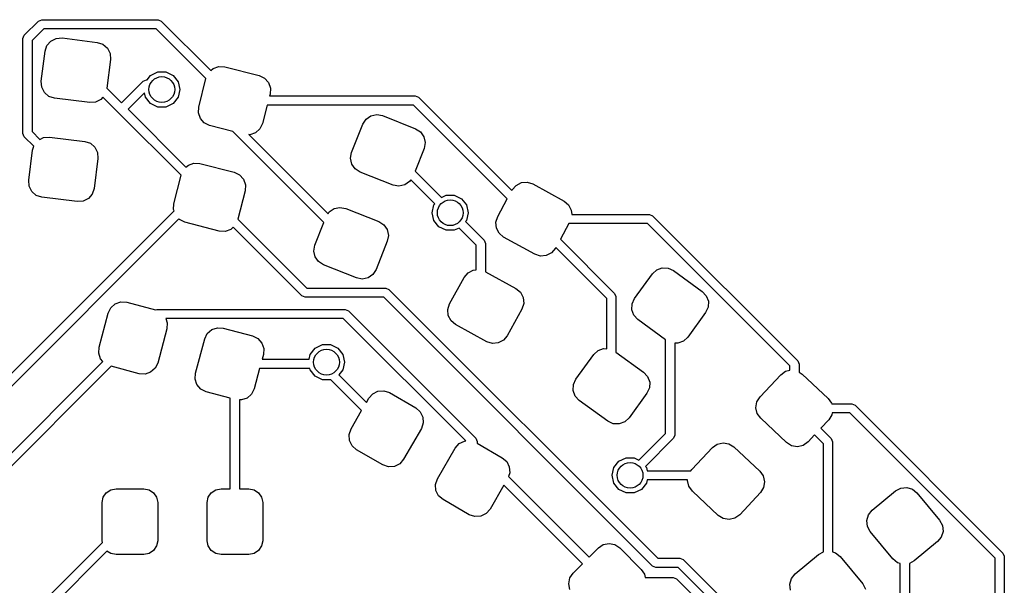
# Model space of a CAD drawing. Extents: x -0.51 to 0.51, y -0.51 to 0.51.
# Tile 7 of 7: x 0.04 to 0.42, y 0.29 to 0.51. Entities that reach past the tile are written whole.
import ezdxf

# ---------------------------------------------------------------- set-up
doc = ezdxf.new("R2010")
doc.units = 0
doc.header["$MEASUREMENT"] = 0
doc.layers.add('BLACK', color=7, linetype='CONTINUOUS')

msp = doc.modelspace()

# ---------------------------------------------------------------- linework, layer by layer
at = {"layer": 'BLACK', "linetype": 'CONTINUOUS'}
for p, q in [((0.04189, 0.50106), (0.04735, 0.50652)), ((0.04735, 0.50652), (0.04859, 0.50703)), ((0.04859, 0.50703), (0.09305, 0.50703)), ((0.09305, 0.50703), (0.09429, 0.50652)), ((0.09429, 0.50652), (0.11323, 0.48758)), ((0.04138, 0.49982), (0.04189, 0.50106)), ((0.04932, 0.50353), (0.04488, 0.4991)), ((0.09232, 0.50353), (0.04932, 0.50353)), ((0.11138, 0.48447), (0.09232, 0.50353)), ((0.04138, 0.46346), (0.04138, 0.49982)), ((0.04488, 0.4991), (0.04488, 0.46419)), ((0.05055, 0.49715), (0.05204, 0.49886)), ((0.05204, 0.49886), (0.05406, 0.49987)), ((0.05406, 0.49987), (0.05632, 0.50003)), ((0.05632, 0.50003), (0.0698, 0.49833)), ((0.0698, 0.49833), (0.07195, 0.49761)), ((0.07195, 0.49761), (0.07366, 0.49613)), ((0.04838, 0.48348), (0.04983, 0.495)), ((0.04983, 0.495), (0.05055, 0.49715)), ((0.07366, 0.49613), (0.07467, 0.4941)), ((0.07467, 0.4941), (0.07483, 0.49184)), ((0.07483, 0.49184), (0.07345, 0.48087)), ((0.09019, 0.4857), (0.09296, 0.48703)), ((0.09296, 0.48703), (0.09602, 0.48703)), ((0.09602, 0.48703), (0.09878, 0.4857)), ((0.11323, 0.48758), (0.11415, 0.4884)), ((0.11415, 0.4884), (0.11629, 0.48916)), ((0.11629, 0.48916), (0.11855, 0.48903)), ((0.11855, 0.48903), (0.13171, 0.48565)), ((0.04854, 0.48122), (0.04838, 0.48348)), ((0.07907, 0.47525), (0.08735, 0.48352)), ((0.08735, 0.48352), (0.08858, 0.48403)), ((0.08858, 0.48403), (0.08886, 0.48403)), ((0.08886, 0.48403), (0.09019, 0.4857)), ((0.09878, 0.4857), (0.1007, 0.4833)), ((0.1007, 0.4833), (0.10138, 0.48031)), ((0.10859, 0.4736), (0.11138, 0.48447)), ((0.13171, 0.48565), (0.13375, 0.48467)), ((0.13375, 0.48467), (0.13526, 0.48298)), ((0.13526, 0.48298), (0.13601, 0.48085)), ((0.04955, 0.47919), (0.04854, 0.48122)), ((0.05126, 0.4777), (0.04955, 0.47919)), ((0.07345, 0.48087), (0.07907, 0.47525)), ((0.08788, 0.4791), (0.08155, 0.47277)), ((0.08828, 0.47733), (0.08788, 0.4791)), ((0.10138, 0.48031), (0.1007, 0.47733)), ((0.13589, 0.47858), (0.1357, 0.47784)), ((0.13601, 0.48085), (0.13589, 0.47858)), ((0.05341, 0.47699), (0.05126, 0.4777)), ((0.06689, 0.47529), (0.05341, 0.47699)), ((0.06915, 0.47545), (0.06689, 0.47529)), ((0.07117, 0.47646), (0.06915, 0.47545)), ((0.07198, 0.47739), (0.07117, 0.47646)), ((0.07784, 0.47154), (0.07198, 0.47739)), ((0.09019, 0.47493), (0.08828, 0.47733)), ((0.09296, 0.4736), (0.09019, 0.47493)), ((0.09878, 0.47493), (0.09602, 0.4736)), ((0.1007, 0.47733), (0.09878, 0.47493)), ((0.1357, 0.47784), (0.19144, 0.47784)), ((0.19144, 0.47784), (0.19268, 0.47733)), ((0.19268, 0.47733), (0.2284, 0.44161)), ((0.10189, 0.44748), (0.07784, 0.47154)), ((0.08155, 0.47277), (0.10373, 0.45059)), ((0.09602, 0.4736), (0.09296, 0.4736)), ((0.10847, 0.47134), (0.10859, 0.4736)), ((0.10922, 0.4692), (0.10847, 0.47134)), ((0.1348, 0.47434), (0.133, 0.46734)), ((0.19072, 0.47434), (0.1348, 0.47434)), ((0.22664, 0.43842), (0.19072, 0.47434)), ((0.11073, 0.46751), (0.10922, 0.4692)), ((0.11277, 0.46653), (0.11073, 0.46751)), ((0.133, 0.46734), (0.13202, 0.46529)), ((0.16709, 0.45626), (0.17137, 0.46705)), ((0.17137, 0.46705), (0.1726, 0.46896)), ((0.1726, 0.46896), (0.17446, 0.47025)), ((0.17446, 0.47025), (0.17668, 0.47072)), ((0.17668, 0.47072), (0.17891, 0.47032)), ((0.17891, 0.47032), (0.19154, 0.46532)), ((0.04189, 0.46222), (0.04138, 0.46346)), ((0.04488, 0.46419), (0.04781, 0.46125)), ((0.12168, 0.46425), (0.11277, 0.46653)), ((0.15648, 0.42945), (0.12168, 0.46425)), ((0.13033, 0.46378), (0.12819, 0.46303)), ((0.13202, 0.46529), (0.13033, 0.46378)), ((0.19154, 0.46532), (0.19344, 0.46409)), ((0.19344, 0.46409), (0.19473, 0.46222)), ((0.04554, 0.45858), (0.04189, 0.46222)), ((0.04781, 0.46125), (0.04928, 0.46198)), ((0.04928, 0.46198), (0.05154, 0.46214)), ((0.05154, 0.46214), (0.06501, 0.46044)), ((0.06501, 0.46044), (0.06716, 0.45973)), ((0.06716, 0.45973), (0.06887, 0.45824)), ((0.12819, 0.46303), (0.12782, 0.46305)), ((0.12782, 0.46305), (0.1581, 0.43277)), ((0.19473, 0.46222), (0.1952, 0.46001)), ((0.1952, 0.46001), (0.1948, 0.45778)), ((0.04359, 0.44559), (0.04505, 0.45711)), ((0.04505, 0.45711), (0.04554, 0.45858)), ((0.06887, 0.45824), (0.06989, 0.45621)), ((0.06989, 0.45621), (0.07005, 0.45395)), ((0.16669, 0.45403), (0.16709, 0.45626)), ((0.1948, 0.45778), (0.19135, 0.44908)), ((0.07005, 0.45395), (0.06859, 0.44243)), ((0.10465, 0.45142), (0.10679, 0.45217)), ((0.10679, 0.45217), (0.10905, 0.45204)), ((0.10905, 0.45204), (0.12221, 0.44866)), ((0.16717, 0.45181), (0.16669, 0.45403)), ((0.10373, 0.45059), (0.10465, 0.45142)), ((0.12221, 0.44866), (0.12425, 0.44768)), ((0.16845, 0.44995), (0.16717, 0.45181)), ((0.17036, 0.44872), (0.16845, 0.44995)), ((0.18299, 0.44372), (0.17036, 0.44872)), ((0.19135, 0.44908), (0.20145, 0.43899)), ((0.04375, 0.44333), (0.04359, 0.44559)), ((0.0991, 0.43661), (0.10189, 0.44748)), ((0.12425, 0.44768), (0.12576, 0.44599)), ((0.12576, 0.44599), (0.12651, 0.44386)), ((0.18929, 0.44508), (0.18743, 0.44379)), ((0.18973, 0.44576), (0.18929, 0.44508)), ((0.19893, 0.43656), (0.18973, 0.44576)), ((0.23001, 0.44363), (0.23203, 0.44467)), ((0.23203, 0.44467), (0.23428, 0.44487)), ((0.23428, 0.44487), (0.23644, 0.44418)), ((0.04477, 0.4413), (0.04375, 0.44333)), ((0.04648, 0.43982), (0.04477, 0.4413)), ((0.06859, 0.44243), (0.06787, 0.44028)), ((0.12639, 0.4416), (0.1236, 0.43072)), ((0.12651, 0.44386), (0.12639, 0.4416)), ((0.18521, 0.44331), (0.18299, 0.44372)), ((0.18743, 0.44379), (0.18521, 0.44331)), ((0.2284, 0.44161), (0.22856, 0.44189)), ((0.22856, 0.44189), (0.23001, 0.44363)), ((0.23644, 0.44418), (0.24835, 0.43764)), ((0.04863, 0.4391), (0.04648, 0.43982)), ((0.0621, 0.4374), (0.04863, 0.4391)), ((0.06436, 0.43756), (0.0621, 0.4374)), ((0.06639, 0.43857), (0.06436, 0.43756)), ((0.06787, 0.44028), (0.06639, 0.43857)), ((0.20145, 0.43899), (0.20328, 0.43987)), ((0.20328, 0.43987), (0.20634, 0.43987)), ((0.20634, 0.43987), (0.20911, 0.43854)), ((0.20911, 0.43854), (0.21102, 0.43615)), ((0.22296, 0.43172), (0.22664, 0.43842)), ((0.24835, 0.43764), (0.25008, 0.43618)), ((0.02042, 0.35512), (0.09915, 0.43385)), ((0.09897, 0.43435), (0.0991, 0.43661)), ((0.09915, 0.43385), (0.09897, 0.43435)), ((0.1581, 0.43277), (0.15854, 0.43345)), ((0.15854, 0.43345), (0.1604, 0.43474)), ((0.1604, 0.43474), (0.16262, 0.43522)), ((0.16262, 0.43522), (0.16485, 0.43481)), ((0.16485, 0.43481), (0.17748, 0.42981)), ((0.19792, 0.43316), (0.1986, 0.43615)), ((0.1986, 0.43017), (0.19792, 0.43316)), ((0.1986, 0.43615), (0.19893, 0.43656)), ((0.21102, 0.43615), (0.2117, 0.43316)), ((0.2117, 0.43316), (0.21102, 0.43017)), ((0.25008, 0.43618), (0.25112, 0.43417)), ((0.25112, 0.43417), (0.25127, 0.43249)), ((0.10102, 0.43077), (0.0234, 0.35315)), ((0.10123, 0.43052), (0.10102, 0.43077)), ((0.10328, 0.42954), (0.10123, 0.43052)), ((0.11643, 0.42617), (0.10328, 0.42954)), ((0.1236, 0.43072), (0.15002, 0.40431)), ((0.15304, 0.42075), (0.15648, 0.42945)), ((0.17748, 0.42981), (0.17938, 0.42858)), ((0.20051, 0.42777), (0.1986, 0.43017)), ((0.21102, 0.43017), (0.21069, 0.42975)), ((0.21069, 0.42975), (0.21777, 0.42267)), ((0.22228, 0.42956), (0.22296, 0.43172)), ((0.22247, 0.4273), (0.22228, 0.42956)), ((0.25127, 0.43249), (0.28099, 0.43249)), ((0.28099, 0.43249), (0.28223, 0.43197)), ((0.28223, 0.43197), (0.33772, 0.37649)), ((0.11869, 0.42604), (0.11643, 0.42617)), ((0.12083, 0.42679), (0.11869, 0.42604)), ((0.12175, 0.42762), (0.12083, 0.42679)), ((0.14805, 0.40132), (0.12175, 0.42762)), ((0.17938, 0.42858), (0.18067, 0.42672)), ((0.18067, 0.42672), (0.18115, 0.4245)), ((0.20328, 0.42644), (0.20051, 0.42777)), ((0.20634, 0.42644), (0.20328, 0.42644)), ((0.20817, 0.42732), (0.20634, 0.42644)), ((0.21479, 0.4207), (0.20817, 0.42732)), ((0.22352, 0.42529), (0.22247, 0.4273)), ((0.25021, 0.42899), (0.24695, 0.42306)), ((0.28027, 0.42899), (0.25021, 0.42899)), ((0.33473, 0.37452), (0.28027, 0.42899)), ((0.18074, 0.42227), (0.17646, 0.41147)), ((0.18115, 0.4245), (0.18074, 0.42227)), ((0.21777, 0.42267), (0.21829, 0.42143)), ((0.22525, 0.42383), (0.22352, 0.42529)), ((0.23716, 0.41729), (0.22525, 0.42383)), ((0.24695, 0.42306), (0.26771, 0.4023)), ((0.15263, 0.41852), (0.15304, 0.42075)), ((0.15311, 0.4163), (0.15263, 0.41852)), ((0.21479, 0.41131), (0.21479, 0.4207)), ((0.21829, 0.42143), (0.21829, 0.41059)), ((0.24504, 0.41958), (0.24358, 0.41784)), ((0.2452, 0.41986), (0.24504, 0.41958)), ((0.26472, 0.40034), (0.2452, 0.41986)), ((0.1544, 0.41444), (0.15311, 0.4163)), ((0.1563, 0.41321), (0.1544, 0.41444)), ((0.23932, 0.4166), (0.23716, 0.41729)), ((0.24157, 0.4168), (0.23932, 0.4166)), ((0.24358, 0.41784), (0.24157, 0.4168)), ((0.16893, 0.40821), (0.1563, 0.41321)), ((0.17646, 0.41147), (0.17524, 0.40957)), ((0.21162, 0.41016), (0.21363, 0.41121)), ((0.21363, 0.41121), (0.21479, 0.41131)), ((0.21829, 0.41059), (0.22995, 0.40418)), ((0.28214, 0.40976), (0.2838, 0.4113)), ((0.2838, 0.4113), (0.28593, 0.41209)), ((0.28593, 0.41209), (0.28819, 0.412)), ((0.28819, 0.412), (0.29025, 0.41105)), ((0.29025, 0.41105), (0.30124, 0.40307)), ((0.17116, 0.4078), (0.16893, 0.40821)), ((0.17337, 0.40828), (0.17116, 0.4078)), ((0.17524, 0.40957), (0.17337, 0.40828)), ((0.20456, 0.39825), (0.21016, 0.40843)), ((0.21016, 0.40843), (0.21162, 0.41016)), ((0.27531, 0.40037), (0.28214, 0.40976)), ((0.15002, 0.40431), (0.18012, 0.40431)), ((0.18012, 0.40431), (0.18136, 0.40379)), ((0.18136, 0.40379), (0.28419, 0.30096)), ((0.22995, 0.40418), (0.23168, 0.40272)), ((0.30124, 0.40307), (0.30278, 0.4014)), ((0.14929, 0.40081), (0.14805, 0.40132)), ((0.1794, 0.40081), (0.14929, 0.40081)), ((0.28223, 0.29797), (0.1794, 0.40081)), ((0.23168, 0.40272), (0.23273, 0.40071)), ((0.23273, 0.40071), (0.23292, 0.39845)), ((0.26472, 0.38114), (0.26472, 0.40034)), ((0.26771, 0.4023), (0.26822, 0.40106)), ((0.26822, 0.40106), (0.26822, 0.37985)), ((0.27436, 0.39831), (0.27531, 0.40037)), ((0.30278, 0.4014), (0.30356, 0.39927)), ((0.30356, 0.39927), (0.30347, 0.39701)), ((0.07399, 0.39479), (0.07499, 0.39683)), ((0.07499, 0.39683), (0.0767, 0.39832)), ((0.0767, 0.39832), (0.07884, 0.39905)), ((0.07884, 0.39905), (0.0811, 0.3989)), ((0.0811, 0.3989), (0.09212, 0.39595)), ((0.09212, 0.39595), (0.09264, 0.39616)), ((0.09264, 0.39616), (0.16464, 0.39616)), ((0.16464, 0.39616), (0.16588, 0.39565)), ((0.16588, 0.39565), (0.21462, 0.34691)), ((0.20388, 0.39609), (0.20456, 0.39825)), ((0.20408, 0.39383), (0.20388, 0.39609)), ((0.23224, 0.39629), (0.22664, 0.38611)), ((0.23292, 0.39845), (0.23224, 0.39629)), ((0.27427, 0.39605), (0.27436, 0.39831)), ((0.27506, 0.39392), (0.27427, 0.39605)), ((0.30347, 0.39701), (0.30252, 0.39495)), ((0.07048, 0.38167), (0.07399, 0.39479)), ((0.16392, 0.39266), (0.09603, 0.39266)), ((0.09603, 0.39266), (0.09658, 0.39104)), ((0.21075, 0.34583), (0.16392, 0.39266)), ((0.20512, 0.39182), (0.20408, 0.39383)), ((0.20686, 0.39037), (0.20512, 0.39182)), ((0.2766, 0.39226), (0.27506, 0.39392)), ((0.28717, 0.38458), (0.2766, 0.39226)), ((0.30252, 0.39495), (0.2957, 0.38556)), ((0.09643, 0.38878), (0.09291, 0.37566)), ((0.09658, 0.39104), (0.09643, 0.38878)), ((0.11188, 0.38694), (0.11359, 0.38844)), ((0.11359, 0.38844), (0.11573, 0.38916)), ((0.11573, 0.38916), (0.11799, 0.38902)), ((0.11799, 0.38902), (0.12921, 0.38601)), ((0.21876, 0.38382), (0.20686, 0.39037)), ((0.10737, 0.37179), (0.11088, 0.38491)), ((0.11088, 0.38491), (0.11188, 0.38694)), ((0.12921, 0.38601), (0.13124, 0.38501)), ((0.13124, 0.38501), (0.13274, 0.3833)), ((0.22519, 0.38438), (0.22318, 0.38333)), ((0.22664, 0.38611), (0.22519, 0.38438)), ((0.28717, 0.3487), (0.28717, 0.38458)), ((0.2957, 0.38556), (0.29403, 0.38402)), ((0.07033, 0.37941), (0.07048, 0.38167)), ((0.13274, 0.3833), (0.13347, 0.38116)), ((0.13347, 0.38116), (0.13332, 0.3789)), ((0.15127, 0.37897), (0.15318, 0.38137)), ((0.15318, 0.38137), (0.15595, 0.3827)), ((0.15595, 0.3827), (0.15901, 0.3827)), ((0.15901, 0.3827), (0.16178, 0.38137)), ((0.16178, 0.38137), (0.16369, 0.37897)), ((0.22092, 0.38314), (0.21876, 0.38382)), ((0.22318, 0.38333), (0.22092, 0.38314)), ((0.26136, 0.38041), (0.26348, 0.38119)), ((0.26348, 0.38119), (0.26472, 0.38114)), ((0.29191, 0.38323), (0.29067, 0.38328)), ((0.29067, 0.38328), (0.29067, 0.34797)), ((0.29403, 0.38402), (0.29191, 0.38323)), ((0.07106, 0.37727), (0.07033, 0.37941)), ((0.07197, 0.37622), (0.07106, 0.37727)), ((0.13332, 0.3789), (0.13283, 0.37709)), ((0.13283, 0.37709), (0.15084, 0.37709)), ((0.15084, 0.37709), (0.15127, 0.37897)), ((0.16369, 0.37897), (0.16437, 0.37598)), ((0.25287, 0.36947), (0.25969, 0.37887)), ((0.25969, 0.37887), (0.26136, 0.38041)), ((0.26822, 0.37985), (0.27879, 0.37217)), ((0.02829, 0.33254), (0.07197, 0.37622)), ((0.07512, 0.37442), (0.03128, 0.33058)), ((0.0858, 0.37156), (0.07512, 0.37442)), ((0.09191, 0.37363), (0.09021, 0.37214)), ((0.09291, 0.37566), (0.09191, 0.37363)), ((0.1319, 0.37359), (0.1298, 0.36578)), ((0.15114, 0.37359), (0.1319, 0.37359)), ((0.15127, 0.373), (0.15114, 0.37359)), ((0.15318, 0.3706), (0.15127, 0.373)), ((0.16369, 0.373), (0.16218, 0.37111)), ((0.16437, 0.37598), (0.16369, 0.373)), ((0.33473, 0.37286), (0.33473, 0.37452)), ((0.33772, 0.37649), (0.33823, 0.37525)), ((0.33823, 0.37525), (0.33823, 0.37221)), ((0.08806, 0.37141), (0.0858, 0.37156)), ((0.09021, 0.37214), (0.08806, 0.37141)), ((0.10722, 0.36953), (0.10737, 0.37179)), ((0.10794, 0.36738), (0.10722, 0.36953)), ((0.15595, 0.36927), (0.15318, 0.3706)), ((0.15901, 0.36927), (0.15595, 0.36927)), ((0.15905, 0.36929), (0.15901, 0.36927)), ((0.17091, 0.35744), (0.15905, 0.36929)), ((0.16218, 0.37111), (0.17272, 0.36057)), ((0.25192, 0.36741), (0.25287, 0.36947)), ((0.27879, 0.37217), (0.28033, 0.3705)), ((0.28033, 0.3705), (0.28111, 0.36838)), ((0.32332, 0.3627), (0.33127, 0.37117)), ((0.33127, 0.37117), (0.33311, 0.37249)), ((0.33311, 0.37249), (0.33473, 0.37286)), ((0.33823, 0.37221), (0.33948, 0.37143)), ((0.33948, 0.37143), (0.34938, 0.36213)), ((0.10944, 0.36568), (0.10794, 0.36738)), ((0.11147, 0.36468), (0.10944, 0.36568)), ((0.1298, 0.36578), (0.1288, 0.36375)), ((0.25183, 0.36515), (0.25192, 0.36741)), ((0.28103, 0.36612), (0.28008, 0.36406)), ((0.28111, 0.36838), (0.28103, 0.36612)), ((0.12069, 0.36221), (0.11147, 0.36468)), ((0.12069, 0.32756), (0.12069, 0.36221)), ((0.1271, 0.36225), (0.12495, 0.36152)), ((0.1288, 0.36375), (0.1271, 0.36225)), ((0.17272, 0.36057), (0.17365, 0.36219)), ((0.17365, 0.36219), (0.17515, 0.36389)), ((0.17515, 0.36389), (0.17718, 0.3649)), ((0.17718, 0.3649), (0.17944, 0.36505)), ((0.17944, 0.36505), (0.18158, 0.36432)), ((0.18158, 0.36432), (0.19164, 0.35851)), ((0.25261, 0.36302), (0.25183, 0.36515)), ((0.25415, 0.36136), (0.25261, 0.36302)), ((0.28008, 0.36406), (0.27325, 0.35466)), ((0.32212, 0.36078), (0.32332, 0.3627)), ((0.34938, 0.36213), (0.3507, 0.36029)), ((0.12495, 0.36152), (0.12419, 0.36157)), ((0.12419, 0.36157), (0.12419, 0.32756)), ((0.19164, 0.35851), (0.19335, 0.35702)), ((0.26514, 0.35338), (0.25415, 0.36136)), ((0.32175, 0.35855), (0.32212, 0.36078)), ((0.32226, 0.35634), (0.32175, 0.35855)), ((0.3507, 0.36029), (0.35075, 0.36006)), ((0.35075, 0.36006), (0.35842, 0.36006)), ((0.35842, 0.36006), (0.35966, 0.35955)), ((0.35966, 0.35955), (0.41625, 0.30295)), ((0.16686, 0.35043), (0.17091, 0.35744)), ((0.19335, 0.35702), (0.19435, 0.35498)), ((0.19435, 0.35498), (0.1945, 0.35272)), ((0.27325, 0.35466), (0.27159, 0.35312)), ((0.32358, 0.3545), (0.32226, 0.35634)), ((0.33348, 0.3452), (0.32358, 0.3545)), ((0.35084, 0.35585), (0.34964, 0.35392)), ((0.35096, 0.35656), (0.35084, 0.35585)), ((0.35769, 0.35656), (0.35096, 0.35656)), ((0.41327, 0.30099), (0.35769, 0.35656)), ((0.16613, 0.34828), (0.16686, 0.35043)), ((0.19377, 0.35058), (0.18698, 0.33881)), ((0.1945, 0.35272), (0.19377, 0.35058)), ((0.2672, 0.35243), (0.26514, 0.35338)), ((0.26946, 0.35234), (0.2672, 0.35243)), ((0.27159, 0.35312), (0.26946, 0.35234)), ((0.34964, 0.35392), (0.34659, 0.35068)), ((0.34659, 0.35068), (0.35055, 0.34672)), ((0.16628, 0.34602), (0.16613, 0.34828)), ((0.21462, 0.34691), (0.21514, 0.34567)), ((0.27698, 0.33851), (0.28717, 0.3487)), ((0.29015, 0.34674), (0.2795, 0.33608)), ((0.29067, 0.34797), (0.29015, 0.34674)), ((0.34419, 0.34813), (0.34169, 0.34546)), ((0.34756, 0.34476), (0.34419, 0.34813)), ((0.35055, 0.34672), (0.35106, 0.34548)), ((0.16728, 0.34399), (0.16628, 0.34602)), ((0.16899, 0.34249), (0.16728, 0.34399)), ((0.19993, 0.33133), (0.20672, 0.3431)), ((0.20672, 0.3431), (0.20822, 0.3448)), ((0.20822, 0.3448), (0.21025, 0.3458)), ((0.21025, 0.3458), (0.21075, 0.34583)), ((0.21514, 0.34567), (0.21514, 0.34495)), ((0.21514, 0.34495), (0.22471, 0.33942)), ((0.29718, 0.33487), (0.30513, 0.34333)), ((0.30513, 0.34333), (0.30697, 0.34465)), ((0.30697, 0.34465), (0.30918, 0.34516)), ((0.30918, 0.34516), (0.31141, 0.34479)), ((0.31141, 0.34479), (0.31334, 0.34359)), ((0.31334, 0.34359), (0.32324, 0.33429)), ((0.3354, 0.344), (0.33348, 0.3452)), ((0.33764, 0.34363), (0.3354, 0.344)), ((0.33984, 0.34414), (0.33764, 0.34363)), ((0.34169, 0.34546), (0.33984, 0.34414)), ((0.34756, 0.30336), (0.34756, 0.34476)), ((0.35106, 0.34548), (0.35106, 0.30337)), ((0.17904, 0.33669), (0.16899, 0.34249)), ((0.22471, 0.33942), (0.22642, 0.33792)), ((0.26933, 0.33806), (0.27209, 0.33939)), ((0.27209, 0.33939), (0.27515, 0.33939)), ((0.27515, 0.33939), (0.27698, 0.33851)), ((0.18119, 0.33596), (0.17904, 0.33669)), ((0.18345, 0.33611), (0.18119, 0.33596)), ((0.18548, 0.33711), (0.18345, 0.33611)), ((0.18698, 0.33881), (0.18548, 0.33711)), ((0.22642, 0.33792), (0.22742, 0.33589)), ((0.22742, 0.33589), (0.22757, 0.33363)), ((0.26673, 0.33268), (0.26742, 0.33567)), ((0.26742, 0.33567), (0.26933, 0.33806)), ((0.2795, 0.33608), (0.27983, 0.33567)), ((0.27983, 0.33567), (0.28011, 0.33443)), ((0.22757, 0.33363), (0.22708, 0.33218)), ((0.22708, 0.33218), (0.25791, 0.30134)), ((0.26742, 0.32969), (0.26673, 0.33268)), ((0.28011, 0.33443), (0.2969, 0.33443)), ((0.2969, 0.33443), (0.29718, 0.33487)), ((0.32324, 0.33429), (0.32456, 0.33245)), ((0.32456, 0.33245), (0.32507, 0.33024)), ((0.1992, 0.32919), (0.19993, 0.33133)), ((0.19935, 0.32693), (0.1992, 0.32919)), ((0.22537, 0.32893), (0.22005, 0.31972)), ((0.25544, 0.29886), (0.22537, 0.32893)), ((0.26933, 0.32729), (0.26742, 0.32969)), ((0.27983, 0.32969), (0.27792, 0.32729)), ((0.28011, 0.33093), (0.27983, 0.32969)), ((0.29564, 0.33093), (0.28011, 0.33093)), ((0.29561, 0.33071), (0.29564, 0.33093)), ((0.29612, 0.3285), (0.29561, 0.33071)), ((0.29744, 0.32666), (0.29612, 0.3285)), ((0.3247, 0.32801), (0.3235, 0.32608)), ((0.32507, 0.33024), (0.3247, 0.32801)), ((0.37518, 0.32672), (0.37717, 0.3278)), ((0.37717, 0.3278), (0.37943, 0.32803)), ((0.37943, 0.32803), (0.3816, 0.32738)), ((0.07165, 0.32224), (0.07206, 0.32428)), ((0.07206, 0.32428), (0.07321, 0.326)), ((0.07321, 0.326), (0.07493, 0.32715)), ((0.07493, 0.32715), (0.07697, 0.32756)), ((0.07697, 0.32756), (0.0876, 0.32756)), ((0.0876, 0.32756), (0.08963, 0.32715)), ((0.08963, 0.32715), (0.09136, 0.326)), ((0.09136, 0.326), (0.09251, 0.32428)), ((0.09251, 0.32428), (0.09291, 0.32224)), ((0.11181, 0.32224), (0.11222, 0.32428)), ((0.11222, 0.32428), (0.11337, 0.326)), ((0.11337, 0.326), (0.11509, 0.32715)), ((0.11509, 0.32715), (0.11713, 0.32756)), ((0.11713, 0.32756), (0.12069, 0.32756)), ((0.12419, 0.32756), (0.12776, 0.32756)), ((0.12776, 0.32756), (0.12979, 0.32715)), ((0.12979, 0.32715), (0.13151, 0.326)), ((0.13151, 0.326), (0.13267, 0.32428)), ((0.13267, 0.32428), (0.13307, 0.32224)), ((0.20036, 0.32489), (0.19935, 0.32693)), ((0.20206, 0.3234), (0.20036, 0.32489)), ((0.27209, 0.32596), (0.26933, 0.32729)), ((0.27515, 0.32596), (0.27209, 0.32596)), ((0.27792, 0.32729), (0.27515, 0.32596)), ((0.30734, 0.31736), (0.29744, 0.32666)), ((0.3235, 0.32608), (0.31555, 0.31762)), ((0.36623, 0.31932), (0.37518, 0.32672)), ((0.3816, 0.32738), (0.38335, 0.32595)), ((0.38335, 0.32595), (0.39201, 0.31549)), ((0.07165, 0.30768), (0.07165, 0.32224)), ((0.09291, 0.32224), (0.09291, 0.30768)), ((0.11181, 0.30768), (0.11181, 0.32224)), ((0.13307, 0.32224), (0.13307, 0.30768)), ((0.21212, 0.31759), (0.20206, 0.3234)), ((0.21426, 0.31687), (0.21212, 0.31759)), ((0.21652, 0.31701), (0.21426, 0.31687)), ((0.21855, 0.31802), (0.21652, 0.31701)), ((0.22005, 0.31972), (0.21855, 0.31802)), ((0.30926, 0.31616), (0.30734, 0.31736)), ((0.31555, 0.31762), (0.3137, 0.3163)), ((0.36415, 0.31539), (0.3648, 0.31756)), ((0.3648, 0.31756), (0.36623, 0.31932)), ((0.3115, 0.31579), (0.30926, 0.31616)), ((0.3137, 0.3163), (0.3115, 0.31579)), ((0.36438, 0.31314), (0.36415, 0.31539)), ((0.36546, 0.31115), (0.36438, 0.31314)), ((0.39201, 0.31549), (0.39309, 0.31349)), ((0.39309, 0.31349), (0.39332, 0.31124)), ((0.37411, 0.30068), (0.36546, 0.31115)), ((0.39267, 0.30907), (0.39124, 0.30731)), ((0.39332, 0.31124), (0.39267, 0.30907)), ((0.04798, 0.28313), (0.0718, 0.30695)), ((0.0718, 0.30695), (0.07165, 0.30768)), ((0.09251, 0.30564), (0.09136, 0.30392)), ((0.09291, 0.30768), (0.09251, 0.30564)), ((0.11222, 0.30564), (0.11181, 0.30768)), ((0.11337, 0.30392), (0.11222, 0.30564)), ((0.13267, 0.30564), (0.13151, 0.30392)), ((0.13307, 0.30768), (0.13267, 0.30564)), ((0.26148, 0.3049), (0.26336, 0.30616)), ((0.26336, 0.30616), (0.26558, 0.30661)), ((0.26558, 0.30661), (0.26781, 0.30616)), ((0.26781, 0.30616), (0.26969, 0.3049)), ((0.39124, 0.30731), (0.38229, 0.29991)), ((0.07351, 0.30372), (0.05096, 0.28116)), ((0.07493, 0.30277), (0.07351, 0.30372)), ((0.07697, 0.30236), (0.07493, 0.30277)), ((0.0876, 0.30236), (0.07697, 0.30236)), ((0.08963, 0.30277), (0.0876, 0.30236)), ((0.09136, 0.30392), (0.08963, 0.30277)), ((0.11509, 0.30277), (0.11337, 0.30392)), ((0.11713, 0.30236), (0.11509, 0.30277)), ((0.12776, 0.30236), (0.11713, 0.30236)), ((0.12979, 0.30277), (0.12776, 0.30236)), ((0.13151, 0.30392), (0.12979, 0.30277)), ((0.25791, 0.30134), (0.26148, 0.3049)), ((0.26969, 0.3049), (0.2779, 0.29669)), ((0.3368, 0.29498), (0.34575, 0.30238)), ((0.34575, 0.30238), (0.34756, 0.30336)), ((0.35106, 0.30337), (0.35217, 0.30304)), ((0.35217, 0.30304), (0.35393, 0.30161)), ((0.35393, 0.30161), (0.36259, 0.29114)), ((0.41625, 0.30295), (0.41677, 0.30172)), ((0.41677, 0.30172), (0.41677, 0.27791)), ((0.25187, 0.2953), (0.25544, 0.29886)), ((0.28347, 0.29746), (0.28223, 0.29797)), ((0.28419, 0.30096), (0.2927, 0.30096)), ((0.2927, 0.30096), (0.29394, 0.30045)), ((0.29394, 0.30045), (0.37525, 0.21914)), ((0.37587, 0.29925), (0.37411, 0.30068)), ((0.37699, 0.29892), (0.37587, 0.29925)), ((0.37699, 0.27513), (0.37699, 0.29892)), ((0.38229, 0.29991), (0.38049, 0.29893)), ((0.38049, 0.29893), (0.38049, 0.2744)), ((0.41327, 0.27716), (0.41327, 0.30099)), ((0.25061, 0.29342), (0.25187, 0.2953)), ((0.2779, 0.29669), (0.27916, 0.29481)), ((0.27916, 0.29481), (0.27939, 0.29364)), ((0.29198, 0.29746), (0.28347, 0.29746)), ((0.37227, 0.21718), (0.29198, 0.29746)), ((0.33537, 0.29322), (0.3368, 0.29498)), ((0.25017, 0.29119), (0.25061, 0.29342)), ((0.25061, 0.28897), (0.25017, 0.29119)), ((0.27939, 0.29364), (0.29013, 0.29364)), ((0.29013, 0.29364), (0.29137, 0.29313)), ((0.29137, 0.29313), (0.36096, 0.22353)), ((0.33472, 0.29105), (0.33537, 0.29322)), ((0.33496, 0.2888), (0.33472, 0.29105)), ((0.36259, 0.29114), (0.36366, 0.28915))]:
    msp.add_line(p, q, dxfattribs=at)
at = {"layer": 'BLACK'}
for centre in [(0.09449, 0.48031), (0.20481, 0.43316), (0.15748, 0.37598), (0.27362, 0.33268)]:
    msp.add_circle(centre, 0.00492, dxfattribs=at)

doc.saveas('drawing.dxf')
